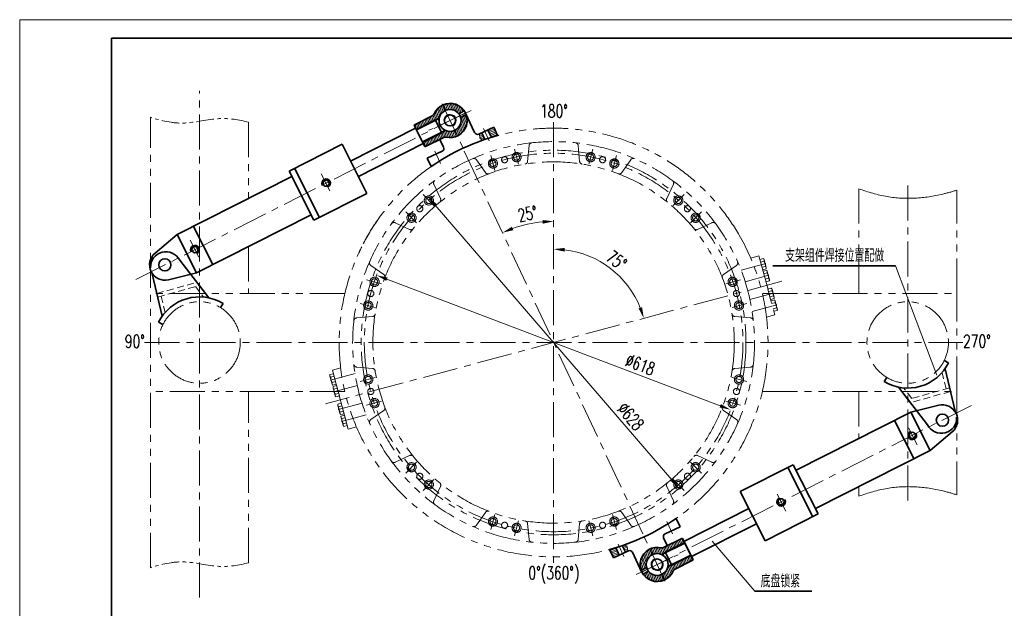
# Model space of a CAD drawing. Header units: millimetres. Extents: x -150 to 2370, y -30 to 1752.
# Tile 2 of 4: x -150 to 1457, y 791 to 1752. Entities that reach past the tile are written whole.
import ezdxf
from ezdxf.enums import TextEntityAlignment as Align

# ---------------------------------------------------------------- set-up
doc = ezdxf.new("R2010")
doc.units = ezdxf.units.MM
doc.header["$LTSCALE"] = 1.8
for name, pattern in [('CENTER', [50.800000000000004, 31.75, -6.35, 6.35, -6.35]), ('DASHED', [19.049999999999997, 12.7, -6.35]), ('PHANTOM', [63.50000000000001, 31.75, -6.35, 6.35, -6.35, 6.35, -6.35])]:
    doc.linetypes.add(name, pattern=pattern)
doc.layers.get('0').update_dxf_attribs({"lineweight": 35})
doc.layers.get('Defpoints').update_dxf_attribs({"lineweight": 35})
for name, color, linetype, lineweight in [('3中心线层', 1, 'CENTER', 15), ('YGJ波浪线', 3, 'Continuous', 15), ('YGJ粗实线', 7, 'Continuous', 35), ('YGJ细实线', 3, 'Continuous', 15), ('YGJ细点划线', 1, 'CENTER', 15), ('YGJ细虚线', 2, 'DASHED', 15), ('中心线', 1, 'CENTER', 15), ('剖面线', 2, 'Continuous', 15), ('双点划线', 3, 'PHANTOM', 15), ('尺寸线', 4, 'Continuous', 15), ('粗实线', 7, 'Continuous', 35), ('细实线', 2, 'Continuous', 15)]:
    doc.layers.add(name, color=color, linetype=linetype, lineweight=lineweight)
doc.styles.add('HC_GBDIM', font='romans.shx', dxfattribs={"width": 0.667, "bigfont": 'hzdx.shx'})
doc.styles.add('标准', font='romans.shx', dxfattribs={"width": 0.7, "bigfont": 'hzdx.shx'})
doc.dimstyles.new('HC_GBDIM', dxfattribs={"dimtxt": 3.5, "dimasz": 3, "dimexe": 1, "dimexo": 0, "dimgap": 1, "dimtad": 1, "dimdec": 0, "dimzin": 0, "dimdsep": 46, "dimtxsty": 'HC_GBDIM', "dimcen": 2.5, "dimclrd": 3, "dimclre": 3, "dimclrt": 2, "dimadec": 0, "dimazin": 0, "dimtfac": 0.714286, "dimtdec": 0, "dimtmove": 0, "dimatfit": 3, "dimfxl": 1, "dimtzin": 0, "dimlwd": -1, "dimlwe": -1, "dimarcsym": 0})

# ---------------------------------------------------------------- blocks, each defined once
blk = doc.blocks.new('*U122')
at = {"layer": 'YGJ粗实线'}
for p in [(0, 0), (390, 287)]:
    blk.add_line(p, (0, 287), dxfattribs=at)
at = {"layer": 'YGJ细实线'}
for p, q in [((-25, -5), (-25, 292)), ((395, 292), (-25, 292)), ((-25, 292), (-25, 287))]:
    blk.add_line(p, q, dxfattribs=at)
blk = doc.blocks.new('*D147')
at = {"layer": 'Defpoints', "color": 0}
for p in [(721.4981085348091, 1617.473274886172), (575.7108207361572, 1537.552697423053), (664.7654627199, 1414.392827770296), (867.2853963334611, 912.1853902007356), (721.4981085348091, 832.2648127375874)]:
    blk.add_point(p, dxfattribs=at)
at = {"layer": 'YGJ细实线', "color": 3}
blk.add_arc((721.4981085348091, 1224.869043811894), 197.8329037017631, 95.2149065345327, 109.7821592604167, dxfattribs=at)
for points in [[(703.6532234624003, 1418.88618065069), (703.3802658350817, 1424.879968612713), (721.4981085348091, 1422.701947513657)], [(653.3998564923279, 1413.80092130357), (655.685273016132, 1408.253230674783), (637.899492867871, 1404.170826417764)]]:
    blk.add_solid(points, dxfattribs=at)
at = {"layer": 'YGJ细实线', "color": 2, "insert": (679.0537882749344, 1434.957294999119), "char_height": 21, "attachment_point": 5, "rotation": 11.421775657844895, "style": 'HC_GBDIM'}
blk.add_mtext('25%%d', dxfattribs=at)
blk = doc.blocks.new('*D148')
at = {"layer": 'Defpoints', "color": 0}
for p in [(721.4981085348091, 1617.473274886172), (838.2576113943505, 1322.892871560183), (1094.088603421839, 1324.857804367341), (348.9076136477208, 1124.880283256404), (721.4981085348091, 832.2648127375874)]:
    blk.add_point(p, dxfattribs=at)
at = {"layer": 'YGJ细实线', "color": 3}
blk.add_arc((721.4981085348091, 1224.86904381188), 152.4514752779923, 21.79088115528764, 83.2311312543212, dxfattribs=at)
for points in [[(739.6438203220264, 1379.252653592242), (739.2896092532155, 1373.263118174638), (721.4981085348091, 1377.320519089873)], [(860.2096299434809, 1280.514822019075), (865.9026728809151, 1282.409356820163), (868.7397558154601, 1264.382960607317)]]:
    blk.add_solid(points, dxfattribs=at)
at = {"layer": 'YGJ细实线', "color": 2, "insert": (824.3235001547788, 1358.927015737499), "char_height": 21, "attachment_point": 5, "rotation": 322.5110062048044, "style": 'HC_GBDIM'}
blk.add_mtext('75%%d', dxfattribs=at)
blk = doc.blocks.new('*D166')
at = {"layer": 'Defpoints', "color": 0}
for p in [(432.6493350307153, 1334.629628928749), (1010.346882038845, 1115.10845869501)]:
    blk.add_point(p, dxfattribs=at)
at = {"layer": 'YGJ细实线', "color": 3}
blk.add_line((993.520739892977, 1121.502279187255), (449.4754771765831, 1328.235808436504), dxfattribs=at)
for points in [[(450.5411139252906, 1331.040165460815), (448.4098404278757, 1325.431451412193), (432.6493350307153, 1334.629628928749)], [(992.4551031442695, 1118.697922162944), (994.5863766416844, 1124.306636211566), (1010.346882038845, 1115.10845869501)]]:
    blk.add_solid(points, dxfattribs=at)
at = {"layer": 'YGJ细实线', "color": 2, "insert": (863.0031622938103, 1188.749182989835), "char_height": 21, "attachment_point": 5, "rotation": 339.1935467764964, "style": 'HC_GBDIM'}
blk.add_mtext('∅618{}{{\\H0.7x;}{}}', dxfattribs=at)
blk = doc.blocks.new('*D181')
at = {"layer": 'Defpoints', "color": 0}
for p in [(516.5302821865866, 1462.745389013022), (926.4626661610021, 986.9939407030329)]:
    blk.add_point(p, dxfattribs=at)
at = {"layer": 'YGJ细实线', "color": 3}
blk.add_line((914.713011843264, 1000.630128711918), (528.2799365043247, 1449.109201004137), dxfattribs=at)
for points in [[(530.5526345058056, 1451.06747672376), (526.0072385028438, 1447.150925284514), (516.5302821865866, 1462.745389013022)], [(912.4403138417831, 998.6718529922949), (916.9857098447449, 1002.588404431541), (926.4626661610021, 986.9939407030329)]]:
    blk.add_solid(points, dxfattribs=at)
at = {"layer": 'YGJ细实线', "color": 2, "insert": (847.4155954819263, 1104.010210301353), "char_height": 21, "attachment_point": 5, "rotation": 310.74991081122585, "style": 'HC_GBDIM'}
blk.add_mtext('∅628', dxfattribs=at)

msp = doc.modelspace()

# ---------------------------------------------------------------- hatches: boundary and pattern name
at = {"layer": '剖面线'}
h = msp.add_hatch(dxfattribs=at)
h.set_pattern_fill('ANSI31', color=256, scale=20, angle=206.8587423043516, style=0)
h.set_pattern_definition([(288.1412576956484, (-12546.34536657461, -6397.440169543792), (-2.375729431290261, -0.7784019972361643), [])])
h.paths.add_polyline_path([(539.8193006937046, 1612.379072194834), (544.3372249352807, 1603.457841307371, -0.3500011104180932), (566.3190155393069, 1598.897042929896), (575.3855591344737, 1603.48855699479, 0.3728246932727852)])
h.paths.add_polyline_path([(578.9998985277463, 1596.351572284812), (569.9333549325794, 1591.76005821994, -0.3500011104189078), (560.6017522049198, 1571.34141011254), (565.119676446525, 1562.420179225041, 0.3728246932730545)])
h.paths.add_polyline_path([(532.7740100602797, 1590.876423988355), (497.0890865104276, 1572.804727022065), (497.5408789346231, 1571.912603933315), (533.2258024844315, 1589.984300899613)], flags=17)
h.paths.add_polyline_path([(543.1652358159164, 1570.35759294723), (507.4803122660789, 1552.285895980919), (507.9321046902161, 1551.393772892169), (543.6170282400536, 1569.465469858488)], flags=17)
edge = h.paths.add_edge_path()
edge.add_line((511.0946516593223, 1545.148911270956), (512.438567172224, 1544.708580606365))
edge.add_line((512.4385671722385, 1544.708580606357), (544.023366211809, 1560.703876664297))
edge.add_arc((552.4694885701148, 1587.399625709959), 28.00000000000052, 252.443433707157, 296.8587423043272)
edge.add_line((565.119676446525, 1562.420179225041), (560.6017522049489, 1571.341410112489))
edge.add_arc((552.4694885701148, 1587.399625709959), 17.99999999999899, 244.52862926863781, 296.8587423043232, ccw=False)
edge.add_line((544.7284077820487, 1571.149220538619), (543.1652358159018, 1570.357592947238))
edge.add_line((543.1652358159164, 1570.35759294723), (543.6170282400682, 1569.465469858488))
edge.add_line((543.6170282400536, 1569.465469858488), (507.9321046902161, 1551.393772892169))
edge.add_line((507.9321046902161, 1551.393772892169), (511.0946516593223, 1545.148911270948))
edge = h.paths.add_edge_path()
edge.add_line((494.3668702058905, 1580.393504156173), (493.9265395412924, 1579.049588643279))
edge.add_line((493.926539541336, 1579.049588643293), (497.0890865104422, 1572.804727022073))
edge.add_line((497.0890865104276, 1572.804727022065), (532.7740100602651, 1590.876423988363))
edge.add_line((532.7740100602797, 1590.876423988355), (533.2258024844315, 1589.984300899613))
edge.add_line((533.2258024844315, 1589.984300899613), (534.7889744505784, 1590.775928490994))
edge.add_arc((552.4694885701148, 1587.399625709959), 17.99999999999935, 116.85874230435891, 169.1888553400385, ccw=False)
edge.add_line((544.3372249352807, 1603.457841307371), (539.8193006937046, 1612.379072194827))
edge.add_arc((552.4694885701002, 1587.399625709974), 28.00000000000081, 116.8587423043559, 161.2740509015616)
edge.add_line((525.9516692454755, 1596.388800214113), (494.3668702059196, 1580.393504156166))
h = msp.add_hatch(dxfattribs=at)
h.set_pattern_fill('ANSI31', color=256, scale=20, angle=25.00000000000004, style=0)
h.set_pattern_definition([(19.99999999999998, (-1165.854299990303, 17054.49917192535), (-0.8550503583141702, 2.349231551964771), [])])
edge = h.paths.add_edge_path()
edge.add_arc((637.3562124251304, 1518.331928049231), 44.98668665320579, 99.21424848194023, 112.784106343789)
edge.add_line((619.9346749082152, 1559.808331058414), (614.2216261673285, 1572.060003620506))
edge.add_line((614.2216261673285, 1572.060003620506), (623.7367801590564, 1576.496992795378))
edge.add_line((623.7367801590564, 1576.496992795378), (630.1526442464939, 1562.738127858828))
edge = h.paths.add_edge_path()
edge.add_spline(control_points=[(605.4234502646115, 1555.059978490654), (604.6361133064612, 1555.894840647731), (603.1932777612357, 1556.771818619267), (600.4819635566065, 1558.877389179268), (601.2613845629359, 1562.575961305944), (600.057536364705, 1564.519733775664), (599.6464450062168, 1565.263485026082)], knot_values=[0, 0, 0, 0, 2.038895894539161, 5.182984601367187, 9.313855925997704, 11.86325943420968, 11.86325943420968, 11.86325943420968, 11.86325943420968], degree=3, periodic=0)
edge.add_line((599.6464450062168, 1565.263485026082), (604.2522405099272, 1567.411202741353))
edge.add_line((604.2522405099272, 1567.411202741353), (609.3761020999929, 1556.423046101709))
edge.add_arc((610.8320461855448, 1545.788544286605), 10.73370402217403, 97.795761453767, 120.2576327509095)
h = msp.add_hatch(dxfattribs=at)
h.set_pattern_fill('ANSI31', color=256, scale=20, angle=26.85874230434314, style=0)
h.set_pattern_definition([(108.1412576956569, (13989.34692810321, 8847.180741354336), (2.375729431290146, 0.7784019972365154), [])])
h.paths.add_polyline_path([(903.1822608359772, 837.3590154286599), (898.6643365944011, 846.2802463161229, -0.3500011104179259), (876.6825459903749, 850.8410446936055), (867.616002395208, 846.2495306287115, 0.372824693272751)])
h.paths.add_polyline_path([(864.0016630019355, 853.3865153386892), (873.0682065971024, 857.9780294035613, -0.3500011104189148), (882.399809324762, 878.3966775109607), (877.8818850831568, 887.3179083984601, 0.3728246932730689)])
h.paths.add_polyline_path([(910.2275514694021, 858.8616636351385), (945.9124750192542, 876.9333606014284), (945.4606825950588, 877.8254836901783), (909.7757590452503, 859.7537867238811)], flags=17)
h.paths.add_polyline_path([(899.8363257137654, 879.3804946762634), (935.521249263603, 897.4521916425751), (935.0694568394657, 898.3443147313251), (899.3845332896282, 880.2726177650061)], flags=17)
edge = h.paths.add_edge_path()
edge.add_line((931.9069098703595, 904.5891763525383), (930.5629943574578, 905.0295070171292))
edge.add_line((930.5629943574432, 905.0295070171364), (898.9781953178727, 889.034210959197))
edge.add_arc((890.532072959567, 862.3384619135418), 28.00000000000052, 72.44343370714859, 116.8587423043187)
edge.add_line((877.8818850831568, 887.3179083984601), (882.3998093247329, 878.3966775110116))
edge.add_arc((890.532072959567, 862.3384619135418), 17.99999999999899, 64.5286292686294, 116.8587423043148, ccw=False)
edge.add_line((898.273153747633, 878.5888670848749), (899.83632571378, 879.3804946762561))
edge.add_line((899.8363257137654, 879.3804946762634), (899.3845332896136, 880.2726177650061))
edge.add_line((899.3845332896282, 880.2726177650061), (935.0694568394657, 898.3443147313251))
edge.add_line((935.0694568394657, 898.3443147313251), (931.9069098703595, 904.5891763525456))
edge = h.paths.add_edge_path()
edge.add_line((948.6346913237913, 869.3445834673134), (949.0750219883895, 870.6884989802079))
edge.add_line((949.0750219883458, 870.6884989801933), (945.9124750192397, 876.9333606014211))
edge.add_line((945.9124750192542, 876.9333606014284), (910.2275514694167, 858.8616636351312))
edge.add_line((910.2275514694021, 858.8616636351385), (909.7757590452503, 859.7537867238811))
edge.add_line((909.7757590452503, 859.7537867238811), (908.2125870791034, 858.9621591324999))
edge.add_arc((890.532072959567, 862.3384619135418), 17.99999999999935, 296.85874230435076, 349.18885534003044, ccw=False)
edge.add_line((898.6643365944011, 846.2802463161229), (903.1822608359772, 837.3590154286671))
edge.add_arc((890.5320729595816, 862.3384619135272), 28.00000000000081, 296.8587423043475, 341.2740509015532)
edge.add_line((917.0498922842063, 853.3492874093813), (948.6346913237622, 869.3445834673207))
h = msp.add_hatch(dxfattribs=at)
h.set_pattern_fill('ANSI31', color=256, scale=19.99999999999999, angle=205.0000000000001, style=0)
h.set_pattern_definition([(199.9999999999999, (2608.855861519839, -14604.75860011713), (0.8550503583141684, -2.349231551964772), [])])
edge = h.paths.add_edge_path()
edge.add_arc((805.6453491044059, 931.4061595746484), 44.98668665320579, 279.2142484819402, 292.7841063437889)
edge.add_line((823.066886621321, 889.9297565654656), (828.7799353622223, 877.6780840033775))
edge.add_line((828.7799353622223, 877.6780840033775), (819.2647813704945, 873.2410948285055))
edge.add_line((819.2647813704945, 873.2410948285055), (812.848917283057, 886.9999597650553))
edge = h.paths.add_edge_path()
edge.add_spline(control_points=[(837.5781112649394, 894.67810913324), (838.3654482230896, 893.843246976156), (839.8082837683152, 892.9662690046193), (842.5195979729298, 890.8606984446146), (841.740176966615, 887.1621263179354), (842.9440251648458, 885.2183538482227), (843.355116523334, 884.4746025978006)], knot_values=[0, 0, 0, 0, 2.038895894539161, 5.182984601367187, 9.313855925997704, 11.86325943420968, 11.86325943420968, 11.86325943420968, 11.86325943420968], degree=3, periodic=0)
edge.add_line((843.355116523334, 884.474602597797), (838.7493210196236, 882.3268848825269))
edge.add_line((838.7493210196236, 882.3268848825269), (833.6254594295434, 893.3150415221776))
edge.add_arc((832.1695153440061, 903.9495433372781), 10.73370402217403, 277.7957614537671, 300.2576327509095)

# ---------------------------------------------------------------- linework, layer by layer
for p, q in [((528.3133946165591, 1588.617461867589), (497.0890865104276, 1572.804727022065)), ((528.3133946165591, 1588.617461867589), (539.1564127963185, 1567.206507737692)), ((496.1855016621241, 1574.588973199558), (390.2109873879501, 1520.920949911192)), ((496.1855016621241, 1574.588973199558), (508.8356895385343, 1549.609526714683)), ((539.1564127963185, 1567.206507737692), (507.9321046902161, 1551.393772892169)), ((376.1938366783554, 1548.599642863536), (289.657897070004, 1504.775777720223)), ((376.1938366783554, 1548.599642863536), (416.8551548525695, 1468.308564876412)), ((508.8356895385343, 1549.609526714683), (402.8611752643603, 1495.941503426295)), ((294.1758213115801, 1495.854546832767), (106.8299726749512, 1400.978137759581)), ((289.657897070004, 1504.775777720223), (330.3192152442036, 1424.484699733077)), ((298.5791279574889, 1509.293701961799), (339.2404461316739, 1429.002623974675)), ((416.8551548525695, 1468.308564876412), (330.3192152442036, 1424.484699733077)), ((325.8012910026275, 1433.405930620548), (138.455442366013, 1338.529521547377)), ((133.593665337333, 1414.531910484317), (165.2191350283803, 1352.083294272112)), ((106.8299726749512, 1400.978137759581), (70.89244880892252, 1370.83689726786)), ((106.8299726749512, 1400.978137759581), (138.455442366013, 1338.529521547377)), ((138.455442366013, 1338.529521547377), (92.89167170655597, 1327.396561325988)), ((1117.200270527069, 1016.332157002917), (1304.546119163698, 1111.208566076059)), ((1304.546119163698, 1111.208566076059), (1350.109889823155, 1122.34152629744)), ((1336.17158885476, 1048.759949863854), (1304.546119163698, 1111.208566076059)), ((1309.407896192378, 1035.206177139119), (1277.782426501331, 1097.654793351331)), ((1336.17158885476, 1048.759949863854), (1372.109112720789, 1078.901190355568)), ((1148.825740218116, 953.8835407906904), (1336.17158885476, 1048.759949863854)), ((1026.146406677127, 981.429522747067), (1112.682346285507, 1025.253387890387)), ((1144.422433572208, 940.4443856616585), (1103.761115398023, 1020.735463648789)), ((1153.343664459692, 944.9623099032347), (1112.682346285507, 1025.253387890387)), ((1066.807724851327, 901.1384447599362), (1026.146406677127, 981.429522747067)), ((934.1658719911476, 900.1285609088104), (1040.140386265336, 953.7965841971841)), ((1066.807724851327, 901.1384447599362), (1153.343664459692, 944.9623099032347)), ((946.8160598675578, 875.1491144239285), (1052.790574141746, 928.8171377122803)), ((946.8160598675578, 875.1491144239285), (934.1658719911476, 900.1285609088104)), ((903.8451487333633, 882.5315798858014), (935.0694568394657, 898.3443147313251)), ((914.6881669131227, 861.1206257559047), (903.8451487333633, 882.5315798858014)), ((914.6881669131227, 861.1206257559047), (945.9124750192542, 876.9333606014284)), ((1142.929788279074, 818.7614053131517), (1049.862495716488, 818.7614053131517))]:
    msp.add_line(p, q)
for centre, radius in [((350.1340951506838, 1484.960897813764), 5), ((136.0245538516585, 1376.530716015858), 5), ((86.95778397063, 1351.68213268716), 10), ((1356.043777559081, 1098.055954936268), 10), ((1306.977007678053, 1073.207371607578), 5), ((1092.867466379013, 964.7771898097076), 5)]:
    msp.add_circle(centre, radius)
for centre, radius, start, end in [((721.5007807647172, 1224.869043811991), 350, 105.1290908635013, 124.8708699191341), ((350.1340951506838, 1484.960897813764), 7, 296.8587423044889, 206.8587423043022), ((136.0245538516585, 1376.530716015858), 7, 296.8587423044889, 206.8587423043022), ((86.95778397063, 1351.682132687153), 25, 129.9869718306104, 283.7305127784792), ((1356.043777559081, 1098.055954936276), 25, 309.9869718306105, 103.7305127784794), ((1306.977007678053, 1073.207371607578), 7, 116.8587423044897, 26.85874230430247), ((1092.867466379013, 964.7771898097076), 7, 116.8587423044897, 26.85874230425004), ((721.5007807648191, 1224.869043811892), 350, 285.1290908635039, 304.8708699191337)]:
    msp.add_arc(centre, radius, start, end)
at = {"layer": '3中心线层'}
for p, q in [((342.3367579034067, 1500.357757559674), (356.4007560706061, 1472.586558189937)), ((128.227216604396, 1391.927575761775), (142.2912147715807, 1364.156376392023)), ((1314.774344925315, 1057.810511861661), (1300.71034675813, 1085.581711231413)), ((1100.66480362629, 949.3803300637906), (1086.60080545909, 977.1515294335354))]:
    msp.add_line(p, q, dxfattribs=at)
at = {"layer": 'YGJ细点划线'}
for p, q in [((721.5004227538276, 1584.871622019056), (721.5004227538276, 864.8716220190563)), ((53.50006474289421, 1224.869664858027), (1389.500780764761, 1224.869664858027))]:
    msp.add_line(p, q, dxfattribs=at)
at = {"layer": 'YGJ细虚线', "linetype": 'DASHED', "ltscale": 0.5}
for p, q in [((73.76987060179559, 1304.869043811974), (139.1013943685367, 1323.084050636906)), ((75.3812653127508, 1299.08947574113), (143.0782273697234, 1317.963987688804)), ((136.8333330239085, 1316.222855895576), (150.1552503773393, 1299.071254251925)), ((80.924765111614, 1300.635052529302), (87.23704789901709, 1273.701843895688)), ((1362.076796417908, 1149.103035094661), (1355.764513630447, 1176.036243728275)), ((1306.168228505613, 1133.515231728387), (1292.846311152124, 1150.666833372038)), ((1367.620296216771, 1150.648611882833), (1299.92333415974, 1131.774099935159)), ((1369.231690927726, 1144.869043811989), (1303.900167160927, 1126.654036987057))]:
    msp.add_line(p, q, dxfattribs=at)
at = {"layer": '中心线'}
for p, q in [((143.5007807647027, 808.6180701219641), (143.5007807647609, 1636.055438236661)), ((539.8340348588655, 1614.496443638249), (575.7134929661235, 1537.552697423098)), ((577.4373390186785, 1600.072685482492), (39.40681787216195, 1327.601188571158)), ((586.9091844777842, 1603.459119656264), (518.0297926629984, 1571.340131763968)), ((616.3714275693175, 1554.435630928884), (607.123842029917, 1574.267142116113)), ((536.6459989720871, 1517.259053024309), (527.3984134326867, 1537.090564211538)), ((575.7108207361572, 1537.552697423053), (867.2853963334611, 912.1853902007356)), ((1299.500780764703, 967.1269840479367), (1299.500780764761, 1491.632609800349)), ((1094.088603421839, 1324.857804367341), (348.9076136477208, 1124.880283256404)), ((865.5642225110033, 849.665402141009), (1403.594743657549, 1122.136899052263)), ((906.3555625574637, 932.4790345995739), (915.6031480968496, 912.647523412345)), ((903.1675266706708, 835.2416439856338), (867.2880685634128, 912.1853902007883)), ((826.6301339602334, 895.3024566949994), (835.8777194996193, 875.4709455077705)), ((856.0923770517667, 846.2789679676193), (924.9717688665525, 878.3979558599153))]:
    msp.add_line(p, q, dxfattribs=at)
at = {"layer": '双点划线'}
for p, q in [((63.50078076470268, 857.1512411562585), (63.50078076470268, 1592.586846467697)), ((223.5007807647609, 1584.453228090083), (223.5007807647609, 1460.063019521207)), ((679.1016873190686, 1520.669514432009), (681.351579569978, 1546.385900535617)), ((763.9005414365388, 1520.669514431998), (761.6506491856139, 1546.38590053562)), ((618.9869738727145, 1530.174014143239), (625.5172585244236, 1505.802660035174)), ((657.6240069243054, 1540.526775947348), (664.154291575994, 1516.155421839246)), ((785.3730594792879, 1540.52677594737), (778.8427748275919, 1516.155421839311)), ((824.0100925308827, 1530.174014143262), (817.4798078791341, 1505.802660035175)), ((610.320550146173, 1502.239664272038), (595.5138932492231, 1523.3857618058)), ((832.6816786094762, 1502.23966427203), (847.4883355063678, 1523.385761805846)), ((536.8825882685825, 1459.840237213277), (525.9728590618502, 1483.236226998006)), ((906.1196404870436, 1459.840237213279), (917.0293696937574, 1483.236226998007)), ((508.3530490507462, 1466.29948786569), (526.1941185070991, 1448.458418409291)), ((934.6440173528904, 1466.299487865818), (916.8029478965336, 1448.458418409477)), ((1219.500780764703, 1304.869043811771), (1219.500780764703, 1475.953589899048)), ((1379.500780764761, 1304.869043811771), (1379.500780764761, 1473.578419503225)), ((480.0687778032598, 1438.015216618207), (497.9098472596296, 1420.174147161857)), ((962.9282886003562, 1438.015216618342), (945.087219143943, 1420.174147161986)), ((486.5313012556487, 1409.488950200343), (463.1353114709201, 1420.398679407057)), ((956.4709274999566, 1409.488950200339), (979.866917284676, 1420.398679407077)), ((223.5007807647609, 1381.598510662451), (223.5007807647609, 1304.869043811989)), ((1056.68895356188, 1366.445012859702), (1043.165991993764, 1362.821546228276)), ((1056.68895356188, 1366.445012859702), (1082.570858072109, 1269.8524302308)), ((444.1318741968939, 1336.05098832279), (422.985776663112, 1350.857645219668)), ((998.8703545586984, 1336.050988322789), (1020.016452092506, 1350.857645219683)), ((1067.719090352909, 1353.871386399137), (1027.457306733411, 1343.083273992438)), ((1063.840228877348, 1361.937302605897), (1058.294925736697, 1360.451443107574)), ((1064.978385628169, 1357.689643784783), (1059.433082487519, 1356.203784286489)), ((1068.460399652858, 1347.24107912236), (1065.045929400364, 1359.984055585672)), ((1072.895471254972, 1334.552869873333), (1034.111054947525, 1324.160616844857)), ((1067.254699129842, 1349.19432614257), (1061.70939598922, 1347.708466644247)), ((1062.847552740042, 1343.460807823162), (1068.392855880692, 1344.946667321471)), ((1063.471306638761, 1341.132926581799), (1069.016609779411, 1342.618786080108)), ((1070.154766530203, 1338.371127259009), (1064.609463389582, 1336.885267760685)), ((1070.222310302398, 1340.665539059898), (1073.636780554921, 1327.922562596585)), ((416.1942515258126, 1327.381291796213), (440.5656056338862, 1320.85100714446)), ((1026.802814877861, 1327.38129179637), (1002.431460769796, 1320.851007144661)), ((1072.431080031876, 1329.875809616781), (1066.885776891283, 1328.389950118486)), ((1073.569236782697, 1325.628150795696), (1068.023933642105, 1324.142291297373)), ((380.7662800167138, 1304.870285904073), (63.50078076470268, 1304.870285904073)), ((1080.660042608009, 1305.575095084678), (1041.875520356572, 1295.182813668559)), ((1062.23528151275, 1304.870285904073), (1379.500780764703, 1304.870285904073)), ((1071.235877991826, 1312.15515179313), (1076.781181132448, 1313.641011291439)), ((1071.235877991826, 1312.15515179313), (1075.788504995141, 1295.164516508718)), ((1077.919337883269, 1309.393352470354), (1072.374034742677, 1307.90749297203)), ((1077.986881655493, 1311.687764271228), (1081.401351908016, 1298.944787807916)), ((1379.500780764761, 1144.869043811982), (1379.500780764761, 1304.869043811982)), ((405.8414897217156, 1288.744258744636), (430.2128438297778, 1282.213974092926)), ((1037.15557668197, 1288.744258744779), (1012.784222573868, 1282.21397409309)), ((1085.836423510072, 1286.256578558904), (1045.574391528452, 1275.468399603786)), ((1080.195651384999, 1300.898034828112), (1074.650348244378, 1299.412175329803)), ((1081.333808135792, 1296.650376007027), (1075.788504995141, 1295.164516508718)), ((1076.41225889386, 1292.836635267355), (1081.957562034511, 1294.322494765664)), ((1083.095718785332, 1290.074835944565), (1077.550415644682, 1288.588976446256)), ((1083.163262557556, 1292.369247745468), (1086.57773281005, 1279.626271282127)), ((1082.570858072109, 1269.8524302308), (1069.047896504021, 1266.228963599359)), ((1085.372032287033, 1281.579518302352), (1079.826729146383, 1280.093658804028)), ((1086.510189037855, 1277.331859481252), (1080.964885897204, 1275.845999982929)), ((425.7020240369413, 1267.269851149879), (399.9856379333, 1265.019958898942)), ((1017.300204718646, 1267.269851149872), (1043.016590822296, 1265.019958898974)), ((356.4906564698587, 1172.403555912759), (362.0359596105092, 1173.889415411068)), ((357.1644219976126, 1163.478836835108), (397.4275417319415, 1174.267307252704)), ((360.4299874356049, 1179.882985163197), (373.952949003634, 1183.506451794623)), ((386.3118919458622, 1083.290402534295), (360.4299874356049, 1179.882985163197)), ((366.5885866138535, 1156.898780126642), (362.0359596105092, 1173.889415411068)), ((425.7020240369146, 1182.470997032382), (399.9856379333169, 1184.720889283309)), ((1017.300204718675, 1182.47099703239), (1043.01659082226, 1184.720889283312)), ((359.8375829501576, 1157.366167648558), (356.4231126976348, 1170.10914411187)), ((357.6288132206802, 1168.15589709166), (363.1741163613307, 1169.641756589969)), ((359.9051267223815, 1159.660579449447), (365.4504298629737, 1161.146438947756)), ((405.8414897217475, 1160.995206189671), (430.2128438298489, 1167.52549084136)), ((1037.155576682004, 1160.995206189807), (1012.784222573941, 1167.525490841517)), ((380.7662800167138, 1144.870285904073), (63.50078076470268, 1144.870285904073)), ((223.5007807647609, 865.2848595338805), (223.5007807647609, 1144.869043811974)), ((366.5885866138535, 1156.898780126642), (361.043283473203, 1155.412920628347)), ((365.0139638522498, 1138.047651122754), (361.599493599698, 1150.790627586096)), ((361.6670373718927, 1153.08503938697), (367.2123405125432, 1154.570898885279)), ((362.3408028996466, 1144.160320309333), (401.1265553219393, 1154.552931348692)), ((362.8051941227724, 1148.837380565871), (368.3504972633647, 1150.323240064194)), ((365.0815076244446, 1140.342062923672), (370.6268107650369, 1141.827922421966)), ((371.7649675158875, 1137.580263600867), (367.2123405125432, 1154.570898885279)), ((1062.23528151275, 1144.870285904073), (1379.500780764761, 1144.870285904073)), ((1219.500780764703, 1144.869043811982), (1219.500780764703, 1068.139576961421)), ((1379.500780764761, 1144.869043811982), (1379.500780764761, 976.1596681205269)), ((371.7649675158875, 1137.580263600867), (366.2196643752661, 1136.094404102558)), ((369.4316087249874, 1124.107264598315), (374.9769118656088, 1125.59312409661)), ((370.1053742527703, 1115.182545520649), (408.891232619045, 1125.575184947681)), ((379.529538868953, 1108.602488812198), (374.9769118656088, 1125.59312409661)), ((416.1942515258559, 1122.35817313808), (440.5656056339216, 1128.88845778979)), ((1026.802814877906, 1122.35817313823), (1002.431460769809, 1128.888457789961)), ((372.7785352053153, 1109.069876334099), (369.3640649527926, 1121.812852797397)), ((370.5697654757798, 1119.859605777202), (376.1150686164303, 1121.345465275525)), ((372.8460789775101, 1111.364288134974), (378.3913821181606, 1112.850147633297)), ((444.13187419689, 1113.689859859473), (422.9857766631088, 1098.883202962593)), ((998.8703545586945, 1113.689859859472), (1020.016452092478, 1098.883202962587)), ((379.529538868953, 1108.602488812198), (373.9842357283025, 1107.116629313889)), ((374.5404458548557, 1102.494336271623), (377.9549161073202, 1089.751359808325)), ((380.1532927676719, 1106.27460757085), (374.6079896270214, 1104.788748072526)), ((375.2817551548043, 1095.864028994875), (415.5451232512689, 1106.652565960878)), ((375.7461463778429, 1100.541089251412), (381.2914495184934, 1102.026948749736)), ((378.0224598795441, 1092.045771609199), (383.5677630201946, 1093.531631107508)), ((380.1532927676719, 1106.27460757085), (384.7059197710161, 1089.283972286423)), ((379.1606166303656, 1087.798112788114), (384.7059197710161, 1089.283972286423)), ((386.3118919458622, 1083.290402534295), (399.8348535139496, 1086.913869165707)), ((486.5313012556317, 1040.251897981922), (463.1353114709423, 1029.342168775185)), ((480.0687778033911, 1011.724248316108), (497.9098472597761, 1029.565317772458)), ((962.9282886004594, 1011.724248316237), (945.0872191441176, 1029.565317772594)), ((956.4709274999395, 1040.251897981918), (979.8669172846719, 1029.34216877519)), ((508.3530490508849, 983.4399770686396), (526.194118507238, 1001.281046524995)), ((934.6440173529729, 983.439977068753), (916.80294789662, 1001.281046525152)), ((536.8825882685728, 989.9006109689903), (525.9728590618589, 966.5046211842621)), ((906.1196404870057, 989.9006109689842), (917.0293696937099, 966.5046211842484)), ((1219.500780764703, 989.6750681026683), (1219.500780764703, 973.7844977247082)), ((610.3205501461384, 947.5011839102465), (595.513893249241, 926.3550863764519)), ((618.9869738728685, 919.5654507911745), (625.5172585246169, 943.9368048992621)), ((657.624006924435, 909.2126889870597), (664.1542915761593, 933.5840430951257)), ((785.3730594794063, 909.2126889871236), (778.8427748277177, 933.5840430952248)), ((824.0100925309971, 919.5654507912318), (817.4798078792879, 943.9368048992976)), ((832.6816786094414, 947.5011839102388), (847.4883355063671, 926.3550863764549)), ((679.1016873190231, 929.0713337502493), (681.3515795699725, 903.354947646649)), ((763.9005414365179, 929.0713337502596), (761.6506491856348, 903.3549476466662))]:
    msp.add_line(p, q, dxfattribs=at)
for centre, radius in [((721.5004227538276, 1224.864080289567), 328.0062307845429), ((721.4964741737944, 1224.869664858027), 314), ((721.49810853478, 1224.870285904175), 309), ((641.5241398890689, 1523.338231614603), 5), ((661.1052631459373, 1527.534550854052), 7.5), ((661.1052631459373, 1527.534550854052), 5), ((781.8918032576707, 1527.53455085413), 7.5), ((781.8918032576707, 1527.53455085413), 5), ((801.4729265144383, 1523.33823161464), 5), ((721.49810853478, 1224.870285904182), 295.0026722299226), ((622.4682300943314, 1517.18178905), 7.5), ((622.4682300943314, 1517.18178905), 5), ((820.5288363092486, 1517.181789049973), 7.5), ((820.5288363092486, 1517.181789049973), 5), ((517.8640179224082, 1456.788518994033), 7.5), ((925.1330484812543, 1456.788518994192), 7.5), ((503.0044273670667, 1443.363838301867), 5), ((517.8640179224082, 1456.788518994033), 5), ((925.1330484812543, 1456.788518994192), 5), ((939.9926390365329, 1443.363838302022), 5), ((489.5797466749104, 1428.504247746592), 7.5), ((489.5797466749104, 1428.504247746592), 5), ((953.4173197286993, 1428.50424774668), 7.5), ((953.4173197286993, 1428.50424774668), 5), ((429.1864766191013, 1323.900035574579), 7.5), ((429.1864766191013, 1323.900035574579), 5), ((1013.810589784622, 1323.900035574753), 7.5), ((1013.810589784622, 1323.900035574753), 5), ((423.0300340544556, 1304.844125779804), 5), ((1019.967032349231, 1304.844125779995), 5), ((143.5007807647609, 1224.87028590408), 66.5), ((418.8337148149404, 1285.263002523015), 7.5), ((418.8337148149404, 1285.263002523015), 5), ((1024.163351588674, 1285.263002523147), 7.5), ((1024.163351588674, 1285.263002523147), 5), ((1299.500780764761, 1224.869043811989), 66.5), ((418.8337148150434, 1164.476462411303), 7.5), ((418.8337148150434, 1164.476462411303), 5), ((1024.163351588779, 1164.476462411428), 7.5), ((1024.163351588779, 1164.476462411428), 5), ((423.0300340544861, 1144.895339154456), 5), ((1019.967032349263, 1144.895339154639), 5), ((429.1864766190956, 1125.839429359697), 7.5), ((429.1864766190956, 1125.839429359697), 5), ((1013.810589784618, 1125.839429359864), 7.5), ((1013.810589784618, 1125.839429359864), 5), ((489.5797466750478, 1021.23521718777), 7.5), ((953.4173197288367, 1021.235217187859), 7.499999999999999), ((489.5797466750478, 1021.23521718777), 5), ((953.4173197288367, 1021.235217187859), 4.999999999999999), ((503.0044273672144, 1006.375626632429), 5), ((517.8640179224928, 992.9509459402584), 7.5), ((517.8640179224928, 992.9509459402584), 5), ((925.1330484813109, 992.9509459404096), 7.499999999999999), ((925.1330484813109, 992.9509459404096), 4.999999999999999), ((939.9926390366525, 1006.375626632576), 4.999999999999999), ((622.4682300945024, 932.5576758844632), 7.5), ((622.4682300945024, 932.5576758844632), 5), ((820.52883630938, 932.5576758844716), 7.5), ((820.52883630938, 932.5576758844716), 5), ((641.5241398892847, 926.4012333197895), 5), ((661.1052631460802, 922.2049140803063), 7.5), ((661.1052631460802, 922.2049140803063), 5), ((781.8918032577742, 922.2049140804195), 7.5), ((781.8918032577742, 922.2049140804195), 5), ((801.4729265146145, 926.4012333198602), 5)]:
    msp.add_circle(centre, radius, dxfattribs=at)
for centre, radius, start, end in [((721.5004227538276, 1224.871622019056), 350, 29.99999999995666, 156.7867892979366), ((686.3325530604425, 1545.950121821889), 5, 96.2508138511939, 175.0000000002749), ((756.6696756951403, 1545.950121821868), 5, 4.999999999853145, 83.74918614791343), ((591.4181330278, 1520.517879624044), 5, 34.99999999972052, 113.7491861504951), ((674.1207138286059, 1521.10529314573), 5, 279.0870372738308, 355.0000000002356), ((768.881514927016, 1521.105293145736), 5, 184.9999999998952, 260.9129627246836), ((851.5840957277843, 1520.517879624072), 5, 66.25081385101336, 144.9999999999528), ((614.416310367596, 1505.107546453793), 5, 214.9999999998, 290.9129627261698), ((828.5859183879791, 1505.107546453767), 5, 249.0870372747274, 325.0000000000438), ((530.5043979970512, 1485.349318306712), 5, 126.2508138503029, 204.9999999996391), ((912.4978307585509, 1485.349318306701), 5, 334.9999999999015, 53.74918614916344), ((532.3510493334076, 1457.727145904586), 5, 309.0870372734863, 24.99999999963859), ((910.6511794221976, 1457.727145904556), 5, 154.9999999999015, 230.9129627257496), ((721.5007807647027, 1224.870285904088), 350, 143.2132107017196, 180), ((461.0222201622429, 1415.8671404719), 5, 65.00000000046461, 143.7491861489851), ((981.9800085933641, 1415.867140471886), 5, 36.25081385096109, 115.000000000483), ((488.6443925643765, 1414.020489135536), 5, 245.0000000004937, 320.9129627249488), ((954.3578361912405, 1414.020489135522), 5, 219.087037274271, 295.0000000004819), ((721.5004227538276, 1224.871622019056), 350, 344.9776781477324, 29.99999999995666), ((425.8536588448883, 1354.953405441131), 5, 156.2508138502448, 235.0000000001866), ((1017.148569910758, 1354.953405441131), 5, 304.999999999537, 23.74918614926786), ((1061.184974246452, 1358.949515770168), 3.997154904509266, 341.6275838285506, 48.37241617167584), ((1052.264277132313, 1349.730281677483), 15, 357.9523648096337, 32.04763519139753), ((441.2639920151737, 1331.955228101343), 5, 339.0870372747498, 55.00000000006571), ((1001.738236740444, 1331.955228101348), 5, 124.9999999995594, 200.9129627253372), ((1064.599444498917, 1346.206539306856), 3.997154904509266, 341.6275838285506, 48.37241617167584), ((1066.361355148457, 1339.630999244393), 3.997154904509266, 341.6275838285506, 48.37241617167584), ((1057.440658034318, 1330.411765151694), 15, 357.9523648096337, 32.04763519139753), ((1069.77582540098, 1326.888022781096), 3.997154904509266, 341.6275838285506, 48.37241617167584), ((1074.125926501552, 1310.653224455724), 3.997154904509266, 341.6275838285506, 48.37241617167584), ((1065.205229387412, 1301.433990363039), 15, 357.9523648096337, 32.04763519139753), ((1077.540396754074, 1297.910247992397), 3.997154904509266, 341.6275838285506, 48.37241617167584), ((1079.302307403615, 1291.33470792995), 3.997154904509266, 341.6275838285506, 48.37241617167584), ((1070.381610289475, 1282.115473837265), 15, 357.9523648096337, 32.04763519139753), ((425.2662453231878, 1272.25082464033), 5, 274.9999999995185, 350.9129627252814), ((1017.735983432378, 1272.250824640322), 5, 189.0870372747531, 265.0000000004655), ((1082.716777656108, 1278.591731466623), 3.997154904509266, 341.6275838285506, 48.37241617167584), ((400.4214166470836, 1260.038985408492), 5, 94.99999999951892, 173.7491861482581), ((1042.580812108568, 1260.038985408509), 5, 6.250813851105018, 85.00000000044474), ((721.5004227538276, 1224.871622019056), 350, 180.0002187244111, 344.9776781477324), ((400.4214166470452, 1189.701862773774), 5, 186.2508138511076, 265.0000000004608), ((425.2662453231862, 1177.490023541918), 5, 9.087037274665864, 85.00000000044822), ((1017.7359834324, 1177.490023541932), 4.999999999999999, 94.99999999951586, 170.9129627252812), ((1042.580812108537, 1189.701862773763), 4.999999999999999, 274.9999999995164, 353.7491861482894), ((360.284067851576, 1171.143683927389), 3.997154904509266, 161.6275838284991, 228.3724161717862), ((372.6192352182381, 1167.619941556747), 15, 177.9523648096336, 212.0476351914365), ((363.6985381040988, 1158.400707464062), 3.997154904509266, 161.6275838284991, 228.3724161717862), ((365.4604487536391, 1151.825167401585), 3.997154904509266, 161.6275838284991, 228.3724161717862), ((377.7956161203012, 1148.301425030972), 15, 177.9523648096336, 212.0476351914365), ((368.8749190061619, 1139.082190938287), 3.997154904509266, 161.6275838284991, 228.3724161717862), ((373.2250201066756, 1122.847392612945), 3.997154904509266, 161.6275838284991, 228.3724161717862), ((385.5601874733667, 1119.323650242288), 15, 177.9523648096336, 212.0476351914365), ((376.6394903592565, 1110.104416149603), 3.997154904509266, 161.6275838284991, 228.3724161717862), ((441.2639920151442, 1117.785620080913), 5, 304.9999999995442, 20.91296272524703), ((1001.738236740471, 1117.785620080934), 4.999999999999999, 159.0870372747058, 235.0000000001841), ((378.4014010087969, 1103.528876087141), 3.997154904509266, 161.6275838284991, 228.3724161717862), ((390.7365683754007, 1100.005133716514), 15, 177.9523648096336, 212.0476351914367), ((425.8536588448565, 1094.787442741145), 5, 124.9999999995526, 203.749186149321), ((1017.148569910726, 1094.787442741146), 4.999999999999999, 336.2508138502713, 55.00000000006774), ((381.8158712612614, 1090.785899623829), 3.997154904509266, 161.6275838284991, 228.3724161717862), ((461.0222201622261, 1033.873707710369), 5, 216.2508138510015, 295.0000000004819), ((488.6443925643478, 1035.720359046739), 5, 39.08703727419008, 115.0000000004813), ((954.3578361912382, 1035.72035904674), 5, 65.00000000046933, 140.9129627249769), ((981.9800085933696, 1033.873707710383), 5, 245.0000000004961, 323.7491861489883), ((532.3510493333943, 992.0137022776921), 5, 334.9999999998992, 50.91296272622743), ((910.6511794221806, 992.0137022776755), 5, 129.0870372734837, 204.9999999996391), ((530.5043979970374, 964.3915298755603), 5, 154.9999999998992, 233.7491861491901), ((912.4978307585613, 964.3915298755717), 5, 306.2508138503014, 24.99999999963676), ((614.4163103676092, 944.6333017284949), 5, 69.08703727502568, 144.9999999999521), ((614.4163103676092, 944.6333017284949), 5, 69.08703727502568, 144.9999999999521), ((828.5859183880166, 944.6333017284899), 5, 34.99999999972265, 110.9129627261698), ((674.120713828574, 928.6355550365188), 5, 4.999999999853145, 80.9129627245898), ((768.8815149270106, 928.6355550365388), 5, 99.08703727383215, 174.9999999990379), ((591.4181330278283, 929.2229685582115), 5, 246.2508138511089, 324.9999999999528), ((851.5840957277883, 929.2229685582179), 5, 214.9999999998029, 293.7491861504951), ((686.3325530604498, 903.790726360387), 5, 184.9999999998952, 263.7491861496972), ((756.6696756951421, 903.790726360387), 5, 276.2508138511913, 354.9999999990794)]:
    msp.add_arc(centre, radius, start, end, dxfattribs=at)
at = {"layer": '双点划线', "ltscale": 0.5}
for points in [[(223.5007807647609, 1584.453228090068, 9.560524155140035), (207.6618155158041, 1588.644293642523, 9.560524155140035), (172.6346913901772, 1594.312451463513, 9.560524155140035), (118.4130848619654, 1578.193913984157, 9.560524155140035), (81.40143695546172, 1586.944828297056, 9.560524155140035), (63.50078076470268, 1592.586846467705, 9.560524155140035)], [(223.5007807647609, 865.2848595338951, 9.560524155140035), (207.6618155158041, 861.0937939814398, 9.560524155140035), (172.6346913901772, 855.4256361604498, 9.560524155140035), (118.4130848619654, 871.5441736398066, 9.560524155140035), (81.40143695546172, 862.7932593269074, 9.560524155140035), (63.50078076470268, 857.1512411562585, 9.560524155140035)]]:
    msp.add_open_spline(points, degree=3, knots=[44.990052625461, 44.990052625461, 44.990052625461, 44.990052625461, 93.76083113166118, 152.3279653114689, 207.5776858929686, 207.5776858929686, 207.5776858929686, 207.5776858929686], dxfattribs=at)
at = {"layer": '双点划线', "ltscale": 3}
for points, knots in [([(1219.500780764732, 1475.953589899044, 9.560524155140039), (1234.780446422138, 1470.604521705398, 9.56052415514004), (1279.147638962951, 1456.932205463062, 9.560524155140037), (1335.382770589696, 1460.597093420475, 9.560524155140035), (1372.012893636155, 1471.243161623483, 9.560524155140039), (1379.500780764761, 1473.578419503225, 9.560524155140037)], [20.28688230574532, 20.28688230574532, 20.28688230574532, 20.28688230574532, 68.64522271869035, 159.4910755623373, 183.036053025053, 183.036053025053, 183.036053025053, 183.036053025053]), ([(1219.500780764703, 973.7844977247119, 9.560524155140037), (1234.780446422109, 979.1335659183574, 9.560524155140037), (1279.147638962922, 992.8058821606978, 9.560524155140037), (1335.382770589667, 989.1409942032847, 9.560524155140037), (1372.012893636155, 978.4949260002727, 9.560524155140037), (1379.500780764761, 976.1596681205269, 9.560524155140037)], [20.28688230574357, 20.28688230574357, 20.28688230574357, 20.28688230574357, 68.64522271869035, 159.4910755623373, 183.0360530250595, 183.0360530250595, 183.0360530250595, 183.0360530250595])]:
    msp.add_open_spline(points, degree=3, knots=knots, dxfattribs=at)
at = {"layer": '尺寸线'}
msp.add_line((1049.862495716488, 818.7614053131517), (980.4170855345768, 900.2679470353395), dxfattribs=at)
at = {"layer": '粗实线'}
for p, q in [((524.2167206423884, 1595.51018083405), (494.3668702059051, 1580.393504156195)), ((575.7279972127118, 1602.989422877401), (566.7025374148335, 1598.41871462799)), ((578.8001856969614, 1596.92298587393), (569.7747258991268, 1592.352277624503)), ((577.8461066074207, 1599.232937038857), (592.6377457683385, 1567.512164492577)), ((493.926539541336, 1579.049588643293), (494.3668702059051, 1580.393504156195)), ((493.926539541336, 1579.049588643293), (511.0946516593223, 1545.148911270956)), ((534.7889744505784, 1590.775928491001), (497.5408789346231, 1571.912603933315)), ((532.7740100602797, 1590.876423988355), (534.4699433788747, 1587.52758237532)), ((532.7740100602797, 1590.876423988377), (534.4699433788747, 1587.52758237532)), ((623.7367801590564, 1576.496992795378), (599.2823760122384, 1565.093716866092)), ((623.7367801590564, 1576.496992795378), (630.1526442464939, 1562.738127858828)), ((544.7284077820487, 1571.149220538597), (507.4803122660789, 1552.285895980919)), ((542.2884176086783, 1559.825257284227), (512.4385671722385, 1544.708580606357)), ((541.9210949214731, 1572.814311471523), (543.6170282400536, 1569.465469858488)), ((541.9210949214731, 1572.814311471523), (543.1652358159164, 1570.35759294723)), ((609.3761020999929, 1556.423046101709), (604.2522405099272, 1567.411202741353)), ((614.2216261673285, 1572.060003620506), (619.9346749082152, 1559.808331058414)), ((512.4385671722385, 1544.708580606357), (511.0946516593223, 1545.148911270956)), ((541.8845096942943, 1543.845541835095), (535.9337067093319, 1556.60708001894)), ((539.4660620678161, 1537.20091159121), (514.9798465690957, 1525.782801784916)), ((514.9798465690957, 1525.782801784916), (521.3956933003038, 1512.023974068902)), ((111.143172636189, 1359.079491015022), (158.7456685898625, 1297.792588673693)), ((1279.478133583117, 1350.089291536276), (1079.478758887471, 1350.089291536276)), ((66.19983854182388, 1337.168809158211), (82.49678913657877, 1267.633082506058)), ((181.9133828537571, 1288.702592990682), (177.7885396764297, 1281.8479836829)), ((76.74495434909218, 1257.943348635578), (83.91336523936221, 1254.391745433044)), ((1366.256607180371, 1191.794738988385), (1359.088196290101, 1195.346342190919)), ((1376.80172298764, 1112.569278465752), (1360.504772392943, 1182.105005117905)), ((1261.088178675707, 1161.035494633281), (1265.213021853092, 1167.890103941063)), ((1331.858388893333, 1090.658596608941), (1284.255892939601, 1151.945498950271)), ((928.0217149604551, 923.9552858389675), (921.6058682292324, 937.7141135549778)), ((903.5354994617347, 912.5371760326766), (928.0217149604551, 923.9552858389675)), ((900.7131439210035, 889.9128303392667), (930.5629943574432, 905.0295070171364)), ((901.117051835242, 905.8925457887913), (907.0678548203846, 893.1310076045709)), ((930.5629943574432, 905.0295070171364), (931.9069098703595, 904.5891763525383)), ((949.0750219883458, 870.6884989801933), (931.9069098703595, 904.5891763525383)), ((819.2647813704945, 873.2410948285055), (812.848917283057, 886.9999597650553)), ((819.2647813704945, 873.2410948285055), (843.7191855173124, 884.6443707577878)), ((828.7799353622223, 877.6780840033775), (823.066886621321, 889.9297565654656)), ((833.6254594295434, 893.3150415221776), (838.7493210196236, 882.3268848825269)), ((898.273153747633, 878.5888670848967), (935.521249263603, 897.4521916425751)), ((865.1554549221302, 850.5051505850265), (850.3638157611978, 882.2259231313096)), ((901.0804666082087, 876.9237761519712), (899.3845332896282, 880.2726177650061)), ((901.0804666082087, 876.9237761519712), (899.8363257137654, 879.3804946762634)), ((908.2125870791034, 858.9621591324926), (945.4606825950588, 877.8254836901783)), ((918.7848408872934, 854.2279067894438), (948.6346913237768, 869.3445834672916)), ((949.0750219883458, 870.6884989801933), (948.6346913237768, 869.3445834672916)), ((864.2013758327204, 852.8151017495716), (873.226835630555, 857.385809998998)), ((910.2275514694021, 858.8616636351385), (908.531618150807, 862.2105052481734)), ((910.2275514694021, 858.8616636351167), (908.531618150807, 862.2105052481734)), ((867.27356431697, 846.7486647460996), (876.2990241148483, 851.3193729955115))]:
    msp.add_line(p, q, dxfattribs=at)
for centre, radius in [((552.4694885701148, 1587.399625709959), 18), ((552.4694885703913, 1587.399625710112), 9), ((890.532072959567, 862.3384619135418), 18), ((890.5320729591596, 862.338461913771), 9)]:
    msp.add_circle(centre, radius, dxfattribs=at)
for centre, radius, start, end in [((552.4694885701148, 1587.399625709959), 27.99999999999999, 255.7356153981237, 157.607796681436), ((552.4694885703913, 1587.399625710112), 28, 256.1096879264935, 157.6077966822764), ((521.9577585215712, 1599.970796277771), 4.999999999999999, 296.8587423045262, 337.6077966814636), ((544.5473797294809, 1555.364641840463), 4.999999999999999, 76.10968792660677, 116.8587423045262), ((597.1692847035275, 1569.625255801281), 5, 204.9999999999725, 295.0000000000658), ((537.3529707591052, 1541.732450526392), 5, 295.0000000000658, 24.99999999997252), ((88.62785226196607, 1348.213933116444), 25, 25.76126369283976, 183.3959139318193), ((143.5007807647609, 1224.869043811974), 74.5, 58.96207083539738, 153.6437947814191), ((1299.500780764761, 1224.869043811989), 74.5, 238.9620708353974, 333.6437947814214), ((1354.373709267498, 1101.524154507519), 25, 205.7612636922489, 3.395913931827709), ((905.648590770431, 908.0056370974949), 5, 114.9999999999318, 204.9999999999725), ((845.8322768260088, 880.112831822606), 5, 24.99999999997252, 114.9999999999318), ((890.532072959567, 862.3384619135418), 27.99999999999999, 75.73561539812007, 337.6077966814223), ((890.5320729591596, 862.338461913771), 28, 76.10968792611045, 337.6077966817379), ((898.4541818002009, 894.373445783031), 4.999999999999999, 256.1096879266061, 296.8587423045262), ((921.0438030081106, 849.7672913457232), 4.999999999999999, 116.8587423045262, 157.6077966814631)]:
    msp.add_arc(centre, radius, start, end, dxfattribs=at)
at = {"layer": '细实线'}
for p, q in [((575.3855591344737, 1603.48855699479), (566.3190155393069, 1598.897042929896)), ((578.9998985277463, 1596.351572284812), (569.9333549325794, 1591.76005821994)), ((532.7740100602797, 1590.876423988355), (497.0890865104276, 1572.804727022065)), ((543.6170282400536, 1569.465469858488), (507.9321046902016, 1551.393772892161)), ((1079.478758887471, 1350.089291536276), (1279.478133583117, 1350.089291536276)), ((1279.478133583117, 1350.089291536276), (1346.786637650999, 1171.62469898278)), ((899.3845332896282, 880.2726177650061), (935.0694568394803, 898.3443147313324)), ((910.2275514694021, 858.8616636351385), (945.9124750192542, 876.9333606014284)), ((864.0016630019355, 853.3865153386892), (873.0682065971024, 857.9780294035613)), ((867.616002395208, 846.2495306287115), (876.6825459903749, 850.8410446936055))]:
    msp.add_line(p, q, dxfattribs=at)
for centre, start, end in [((552.4694885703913, 1587.399625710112), 292.7592936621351, 208.0059248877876), ((890.5320729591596, 862.338461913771), 112.7592936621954, 28.00592488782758)]:
    msp.add_arc(centre, 10, start, end, dxfattribs=at)
for points, start_tangent, end_tangent in [([(605.4234502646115, 1555.059978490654), (603.4907333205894, 1556.630426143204), (601.2725805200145, 1558.858674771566), (600.7238694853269, 1562.952940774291), (599.6464450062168, 1565.263485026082)], (-0.888173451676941, 0.4595083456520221), (-0.4837500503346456, 0.8752061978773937)), ([(837.5781112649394, 894.67810913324), (839.5108282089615, 893.107661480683), (841.7289810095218, 890.8794128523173), (842.2776920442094, 886.7851468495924), (843.355116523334, 884.4746025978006)], (0.888173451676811, -0.4595083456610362), (0.4837500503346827, -0.8752061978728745))]:
    msp.add_spline(points, degree=3, dxfattribs=dict(at, start_tangent=start_tangent, end_tangent=end_tangent))

# ---------------------------------------------------------------- block references
at = {"layer": 'YGJ波浪线', "ltscale": 6, "xscale": 6, "yscale": 6, "zscale": 6}
msp.add_blockref('*U122', (0, 0), dxfattribs=at)

# ---------------------------------------------------------------- texts
at = {"layer": '细实线', "style": '标准', "width": 0.7}
for s, p in [('180%%D', (722.1273928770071, 1592.244365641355, 9.560524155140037)), ('90%%D', (37.97009113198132, 1216.184871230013, 9.560524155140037)), ('270%%D', (1412.463167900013, 1216.431980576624, 9.560524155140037)), ('0%%D(360%%D)', (721.9758839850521, 838.201822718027, 9.560524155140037))]:
    msp.add_text(s, height=21, dxfattribs=at).set_placement(p, align=Align.CENTER)
msp.add_text('支架组件焊接位置配做', height=21, dxfattribs=at).set_placement((1180.212028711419, 1368.089291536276), align=Align.MIDDLE)
at = {"layer": '细实线', "style": '标准', "width": 0.667}
msp.add_text('底盘锁紧', height=21, dxfattribs=at).set_placement((1059.454703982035, 824.8116463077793, 1629.676697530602))

# ---------------------------------------------------------------- dimensions: what is measured, and where the dimension line sits
at = {"layer": 'YGJ细实线'}
dim = msp.add_angular_dim_2l(base=(838.2576113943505, 1322.892871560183), line1=((1094.088603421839, 1324.857804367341), (348.9076136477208, 1124.880283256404)), line2=((721.4981085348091, 832.2648127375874), (721.4981085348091, 1617.473274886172)), dimstyle='HC_GBDIM', override={"dimscale": 6, "dimtxsty": 'HC_GBDIM', "dimatfit": 0}, dxfattribs=at)
dim.commit()
dim.dimension.update_dxf_attribs({"geometry": '*D148', "text_midpoint": (824.3235001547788, 1358.927015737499, 9.560524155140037)})
dim = msp.add_angular_dim_2l(base=(664.7654627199, 1414.392827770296), line1=((721.4981085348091, 832.2648127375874), (721.4981085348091, 1617.473274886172)), line2=((575.7108207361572, 1537.552697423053), (867.2853963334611, 912.1853902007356)), dimstyle='HC_GBDIM', override={"dimscale": 6, "dimtxsty": 'HC_GBDIM', "dimatfit": 0}, dxfattribs=at)
dim.commit()
dim.dimension.update_dxf_attribs({"geometry": '*D147', "text_midpoint": (682.3212813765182, 1418.784061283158, 9.560524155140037), "dimtype": 162})
dim = msp.add_diameter_dim_2p(p1=(516.5302821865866, 1462.745389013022), p2=(926.4626661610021, 986.9939407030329), dimstyle='HC_GBDIM', override={"dimscale": 6, "dimtxsty": 'HC_GBDIM', "dimatfit": 0}, dxfattribs=at)
dim.commit()
dim.dimension.update_dxf_attribs({"geometry": '*D181', "text_midpoint": (834.9157564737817, 1093.239693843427), "dimtype": 163})
dim = msp.add_diameter_dim_2p(p1=(432.6493350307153, 1334.629628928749), p2=(1010.346882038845, 1115.10845869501), text='<>{}{{\\H0.7x;}{}}', dimstyle='HC_GBDIM', override={"dimscale": 6, "dimlfac": 1, "dimtix": 0, "dimtofl": 1, "dimtmove": 0, "dimatfit": 0}, dxfattribs=at)
dim.commit()
dim.dimension.update_dxf_attribs({"geometry": '*D166', "text_midpoint": (857.1421601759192, 1173.325219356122), "dimtype": 163})

doc.saveas('drawing.dxf')
